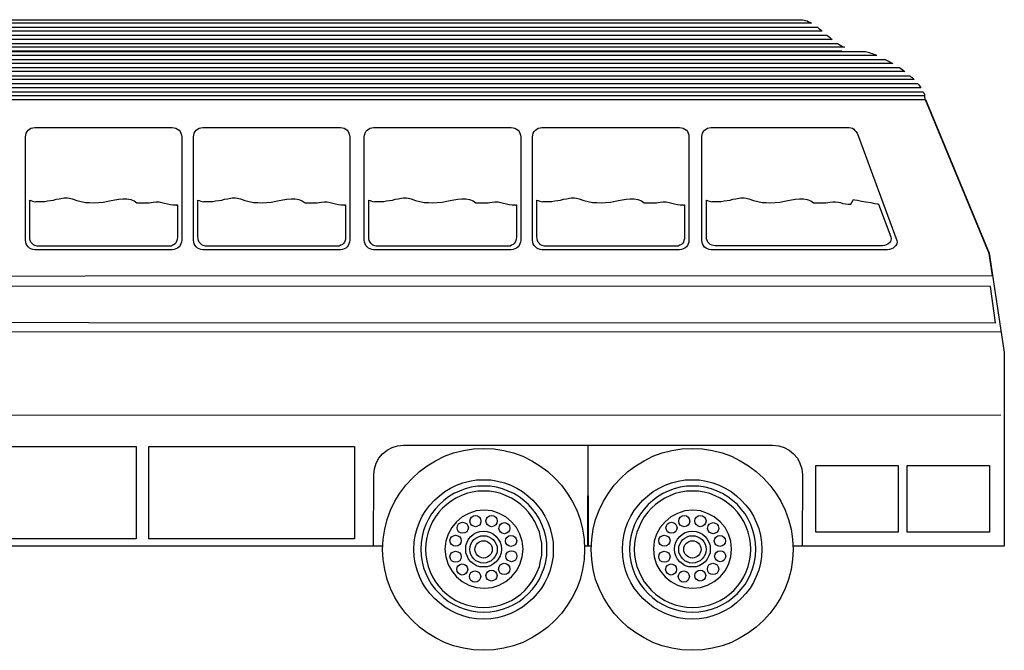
# Model space of a CAD drawing. Header units: millimetres. Extents: x 76.8 to 121.6, y 120.5 to 134.5.
# Tile 8 of 15: x 90 to 95.5, y 130.5 to 134.1. Entities that reach past the tile are written whole.
import ezdxf

# ---------------------------------------------------------------- set-up
doc = ezdxf.new("R2010")
doc.units = ezdxf.units.MM
doc.layers.add('5', color=7, linetype='Continuous')
doc.layers.add('7', color=7, linetype='Continuous')

msp = doc.modelspace()

# ---------------------------------------------------------------- linework, layer by layer
at = {"layer": '5', "linetype": 'Continuous'}
msp.add_lwpolyline([(95.3841, 132.5751), (85.2551, 132.5766), (85.2551, 132.3749), (95.412, 132.3719), (95.3841, 132.5751)], dxfattribs=at)
at = {"layer": '7', "linetype": 'Continuous'}
for points in [[(85.9015, 134.0503), (85.9103, 134.0547), (85.9176, 134.0577), (85.925, 134.0621), (85.9324, 134.065), (85.9382, 134.0665), (85.9442, 134.068), (85.9486, 134.0694), (85.953, 134.0694), (94.3152, 134.0694), (94.3241, 134.0694), (94.3329, 134.068), (94.3417, 134.0665), (94.3491, 134.065), (94.3579, 134.0621), (94.3667, 134.0577), (94.3741, 134.0547), (94.3829, 134.0503), (85.9015, 134.0503)], [(85.8234, 134.0047), (85.8337, 134.0106), (85.8426, 134.0164), (85.8514, 134.0208), (85.8602, 134.0267), (94.4168, 134.0267), (94.4241, 134.0208), (94.43, 134.0164), (94.4374, 134.0106), (94.4433, 134.0047), (85.8234, 134.0047)], [(85.7528, 133.959), (85.7616, 133.9649), (85.7719, 133.9708), (85.7807, 133.9767), (85.7896, 133.9826), (94.4683, 133.9826), (94.4757, 133.9767), (94.483, 133.9708), (94.4904, 133.9649), (94.4978, 133.959), (85.7528, 133.959)], [(85.6144, 133.8692), (85.6217, 133.8736), (85.6305, 133.8795), (85.6394, 133.8854), (85.6497, 133.8913), (94.6847, 133.8913), (94.6921, 133.8898), (94.6995, 133.8869), (94.7068, 133.8854), (94.7157, 133.8825), (94.723, 133.8795), (94.7318, 133.8766), (94.7392, 133.8736), (94.7481, 133.8692), (85.6144, 133.8692)], [(85.6865, 133.9149), (85.6939, 133.9208), (85.7027, 133.9266), (85.7115, 133.931), (85.7203, 133.9369), (94.5287, 133.9355), (94.5375, 133.9296), (94.5478, 133.9252), (94.5566, 133.9193), (94.5669, 133.9149), (85.6865, 133.9149)], [(86.1885, 133.8972), (94.5522, 133.8957)], [(85.2551, 133.8235), (85.5039, 133.8471), (94.7952, 133.8471), (94.8055, 133.8412), (94.8172, 133.8354), (94.8276, 133.8295), (94.8379, 133.8235), (85.2551, 133.8235)], [(84.787, 133.7794), (85.0211, 133.8015), (94.8732, 133.8015), (94.882, 133.7956), (94.8894, 133.7912), (94.8982, 133.7853), (94.9055, 133.7794), (84.787, 133.7794)], [(84.3144, 133.7337), (84.3188, 133.7353), (84.3247, 133.7353), (84.3291, 133.7353), (84.335, 133.7367), (84.5381, 133.7559), (94.9335, 133.7559), (94.9394, 133.75), (94.9453, 133.7456), (94.9512, 133.7397), (94.9571, 133.7337), (84.3144, 133.7337)], [(84.1465, 133.6881), (84.1524, 133.6911), (84.1583, 133.694), (84.1642, 133.6985), (84.1716, 133.7014), (84.1789, 133.7043), (84.1863, 133.7073), (84.1936, 133.7087), (84.2025, 133.7117), (94.9762, 133.7117), (94.9821, 133.7058), (94.9865, 133.6999), (94.9909, 133.694), (94.9953, 133.6881), (84.1465, 133.6881)], [(83.6195, 132.422), (85.2375, 132.422), (85.2375, 132.6326), (95.3958, 132.637), (95.3767, 132.7606), (95.0204, 133.6204), (84.123, 133.6219), (83.6195, 132.422)], [(84.1157, 133.6439), (84.1157, 133.6498), (84.1171, 133.6558), (84.1185, 133.6602), (84.1215, 133.6661), (95.0086, 133.6661), (95.0101, 133.6602), (95.013, 133.6558), (95.0145, 133.6498), (95.016, 133.6439), (84.1157, 133.6439)], [(84.1157, 133.6439), (84.1157, 133.6381), (84.1171, 133.6337), (84.1201, 133.6278), (84.123, 133.6219), (95.0189, 133.6219), (95.0189, 133.6278), (95.0175, 133.6337), (95.0175, 133.6381), (95.016, 133.6439), (84.1157, 133.6439)], [(84.123, 133.6204), (95.0189, 133.6219)], [(84.123, 133.6204), (95.0189, 133.6219)], [(84.123, 133.6204), (95.0189, 133.6219)], [(84.1245, 133.6219), (84.1245, 133.6219), (95.0204, 133.6219), (95.3782, 132.7621), (95.462, 132.2056), (95.462, 131.1206), (94.2789, 131.1206)], [(90.034, 133.4658), (90.8039, 133.4658), (90.8142, 133.4643), (90.8245, 133.4614), (90.8333, 133.457), (90.8422, 133.4511), (90.8481, 133.4423), (90.8525, 133.4334), (90.8555, 133.4231), (90.8569, 133.4128), (90.8569, 132.8342), (90.8555, 132.8239), (90.8525, 132.8136), (90.8481, 132.8048), (90.8422, 132.7974), (90.8333, 132.7901), (90.8245, 132.7856), (90.8142, 132.7827), (90.8039, 132.7812), (90.034, 132.7812), (90.0236, 132.7827), (90.0133, 132.7856), (90.0045, 132.7901), (89.9972, 132.7974), (89.9913, 132.8048), (89.9869, 132.8136), (89.9839, 132.8239), (89.9824, 132.8342), (89.9824, 133.4128), (89.9839, 133.4231), (89.9869, 133.4334), (89.9913, 133.4423), (89.9972, 133.4511), (90.0045, 133.457), (90.0133, 133.4614), (90.0236, 133.4643), (90.034, 133.4658)], [(90.9747, 133.4658), (91.7462, 133.4658), (91.7564, 133.4643), (91.7667, 133.4614), (91.7756, 133.457), (91.783, 133.4511), (91.7889, 133.4423), (91.7933, 133.4334), (91.7962, 133.4231), (91.7977, 133.4128), (91.7977, 132.8342), (91.7962, 132.8239), (91.7933, 132.8136), (91.7889, 132.8048), (91.783, 132.7974), (91.7756, 132.7901), (91.7667, 132.7856), (91.7564, 132.7827), (91.7462, 132.7812), (90.9747, 132.7812), (90.9644, 132.7827), (90.9541, 132.7856), (90.9453, 132.7901), (90.9379, 132.7974), (90.932, 132.8048), (90.9276, 132.8136), (90.9247, 132.8239), (90.9232, 132.8342), (90.9232, 133.4128), (90.9247, 133.4231), (90.9276, 133.4334), (90.932, 133.4423), (90.9379, 133.4511), (90.9453, 133.457), (90.9541, 133.4614), (90.9644, 133.4643), (90.9747, 133.4658)], [(91.9316, 133.4658), (92.7017, 133.4658), (92.712, 133.4643), (92.7222, 133.4614), (92.7311, 133.457), (92.7399, 133.4511), (92.7458, 133.4423), (92.7502, 133.4334), (92.7532, 133.4231), (92.7546, 133.4128), (92.7546, 132.8342), (92.7532, 132.8239), (92.7502, 132.8136), (92.7458, 132.8048), (92.7399, 132.7974), (92.7311, 132.7901), (92.7222, 132.7856), (92.712, 132.7827), (92.7017, 132.7812), (91.9316, 132.7812), (91.9213, 132.7827), (91.9111, 132.7856), (91.9022, 132.7901), (91.8948, 132.7974), (91.8875, 132.8048), (91.8831, 132.8136), (91.8801, 132.8239), (91.8787, 132.8342), (91.8787, 133.4128), (91.8801, 133.4231), (91.8831, 133.4334), (91.8875, 133.4423), (91.8948, 133.4511), (91.9022, 133.457), (91.9111, 133.4614), (91.9213, 133.4643), (91.9316, 133.4658)], [(92.8739, 133.4658), (93.6439, 133.4658), (93.6542, 133.4643), (93.6645, 133.4614), (93.6733, 133.457), (93.6822, 133.4511), (93.688, 133.4423), (93.6925, 133.4334), (93.6954, 133.4231), (93.6969, 133.4128), (93.6969, 132.8342), (93.6954, 132.8239), (93.6925, 132.8136), (93.688, 132.8048), (93.6822, 132.7974), (93.6733, 132.7901), (93.6645, 132.7856), (93.6542, 132.7827), (93.6439, 132.7812), (92.8739, 132.7812), (92.8636, 132.7827), (92.8533, 132.7856), (92.8444, 132.7901), (92.8371, 132.7974), (92.8297, 132.8048), (92.8253, 132.8136), (92.8223, 132.8239), (92.8209, 132.8342), (92.8209, 133.4128), (92.8223, 133.4231), (92.8253, 133.4334), (92.8297, 133.4423), (92.8371, 133.4511), (92.8444, 133.457), (92.8533, 133.4614), (92.8636, 133.4643), (92.8739, 133.4658)], [(93.8205, 133.4658), (94.5935, 133.4658), (94.6037, 133.4643), (94.6126, 133.4614), (94.62, 133.457), (94.6259, 133.4496), (94.6317, 133.4423), (94.6376, 133.4334), (94.642, 133.4246), (94.645, 133.4143), (94.8599, 132.8328), (94.8614, 132.8225), (94.8599, 132.8136), (94.8555, 132.8048), (94.8481, 132.7974), (94.8393, 132.7901), (94.8305, 132.7856), (94.8187, 132.7827), (94.8084, 132.7812), (93.8205, 132.7812), (93.8102, 132.7827), (93.8014, 132.7856), (93.7926, 132.7901), (93.7837, 132.7959), (93.7778, 132.8048), (93.7734, 132.8136), (93.7705, 132.8225), (93.769, 132.8328), (93.769, 133.4143), (93.7705, 133.4246), (93.7734, 133.4334), (93.7778, 133.4423), (93.7837, 133.4511), (93.7926, 133.457), (93.8014, 133.4614), (93.8102, 133.4643), (93.8205, 133.4658)], [(90.006, 133.058), (90.0133, 133.0566), (90.0222, 133.0536), (90.0296, 133.0506), (90.0369, 133.0492), (90.0398, 133.0521), (90.0575, 133.0506), (90.0737, 133.0506), (90.0899, 133.0521), (90.1061, 133.055), (90.1223, 133.0566), (90.1385, 133.0595), (90.1546, 133.0639), (90.1709, 133.0669), (90.1797, 133.0683), (90.19, 133.0698), (90.1989, 133.0713), (90.2092, 133.0713), (90.218, 133.0713), (90.2283, 133.0698), (90.2356, 133.0683), (90.2445, 133.0654), (90.2695, 133.0566), (90.2945, 133.0506), (90.3181, 133.0462), (90.3416, 133.0448), (90.3666, 133.0433), (90.3917, 133.0448), (90.4167, 133.0477), (90.4432, 133.0536), (90.4624, 133.0566), (90.483, 133.061), (90.5051, 133.0639), (90.5271, 133.0669), (90.5507, 133.0654), (90.5713, 133.0624), (90.5905, 133.055), (90.6066, 133.0433), (90.6184, 133.0433), (90.6302, 133.0433), (90.6405, 133.0433), (90.6523, 133.0433), (90.664, 133.0433), (90.6744, 133.0433), (90.6861, 133.0448), (90.6979, 133.0477), (90.7141, 133.0492), (90.7303, 133.0492), (90.7465, 133.0462), (90.7612, 133.0418), (90.7774, 133.0374), (90.7936, 133.0345), (90.8083, 133.033), (90.8245, 133.033), (90.826, 133.0315), (90.8275, 133.0315), (90.8304, 133.033), (90.8319, 133.033), (90.8333, 133.033), (90.8333, 132.8504), (90.8319, 132.8416), (90.8304, 132.8328), (90.826, 132.8239), (90.8216, 132.8166), (90.8142, 132.8107), (90.8069, 132.8063), (90.7981, 132.8019), (90.7877, 132.8004), (90.0619, 132.8004), (90.0472, 132.8019), (90.0354, 132.8048), (90.0266, 132.8092), (90.0192, 132.8151), (90.0133, 132.8239), (90.0089, 132.8328), (90.0074, 132.843), (90.006, 132.8563), (90.006, 133.058)], [(90.9482, 133.058), (90.9555, 133.0566), (90.9644, 133.0536), (90.9718, 133.0506), (90.9791, 133.0492), (90.9806, 133.0521), (90.9982, 133.0506), (91.0145, 133.0506), (91.0306, 133.0521), (91.0469, 133.055), (91.0645, 133.0566), (91.0807, 133.0595), (91.0969, 133.0639), (91.1131, 133.0669), (91.1219, 133.0683), (91.1307, 133.0698), (91.1396, 133.0713), (91.1499, 133.0713), (91.1587, 133.0713), (91.169, 133.0698), (91.1764, 133.0683), (91.1852, 133.0654), (91.2102, 133.0566), (91.2353, 133.0506), (91.2589, 133.0462), (91.2824, 133.0448), (91.3074, 133.0433), (91.3324, 133.0448), (91.3575, 133.0477), (91.384, 133.0536), (91.4031, 133.0566), (91.4237, 133.061), (91.4458, 133.0639), (91.4694, 133.0669), (91.4915, 133.0654), (91.512, 133.0624), (91.5312, 133.055), (91.5474, 133.0433), (91.5592, 133.0433), (91.571, 133.0433), (91.5813, 133.0433), (91.593, 133.0433), (91.6048, 133.0433), (91.6151, 133.0433), (91.6269, 133.0448), (91.6387, 133.0477), (91.6549, 133.0492), (91.6711, 133.0492), (91.6873, 133.0462), (91.7035, 133.0418), (91.7182, 133.0374), (91.7344, 133.0345), (91.7491, 133.033), (91.7653, 133.033), (91.7683, 133.0315), (91.7697, 133.0315), (91.7712, 133.033), (91.7727, 133.033), (91.7741, 133.033), (91.7741, 132.8504), (91.7741, 132.8416), (91.7712, 132.8328), (91.7683, 132.8239), (91.7623, 132.8166), (91.7564, 132.8107), (91.7476, 132.8063), (91.7388, 132.8019), (91.73, 132.8004), (91.0042, 132.8004), (90.9894, 132.8019), (90.9777, 132.8048), (90.9688, 132.8092), (90.9614, 132.8151), (90.9555, 132.8239), (90.9511, 132.8328), (90.9497, 132.843), (90.9482, 132.8563), (90.9482, 133.058)], [(91.9037, 133.058), (91.9111, 133.0566), (91.9199, 133.0536), (91.9272, 133.0506), (91.9346, 133.0492), (91.9376, 133.0521), (91.9552, 133.0506), (91.9714, 133.0506), (91.9876, 133.0521), (92.0038, 133.055), (92.02, 133.0566), (92.0362, 133.0595), (92.0524, 133.0639), (92.0686, 133.0669), (92.0774, 133.0683), (92.0877, 133.0698), (92.0965, 133.0713), (92.1068, 133.0713), (92.1157, 133.0713), (92.1245, 133.0698), (92.1333, 133.0683), (92.1407, 133.0654), (92.1657, 133.0566), (92.1907, 133.0506), (92.2143, 133.0462), (92.2394, 133.0448), (92.2629, 133.0433), (92.288, 133.0448), (92.3144, 133.0477), (92.3409, 133.0536), (92.3601, 133.0566), (92.3807, 133.061), (92.4027, 133.0639), (92.4249, 133.0669), (92.4484, 133.0654), (92.469, 133.0624), (92.4881, 133.055), (92.5044, 133.0433), (92.5161, 133.0433), (92.5264, 133.0433), (92.5382, 133.0433), (92.55, 133.0433), (92.5603, 133.0433), (92.5721, 133.0433), (92.5824, 133.0448), (92.5942, 133.0477), (92.6103, 133.0492), (92.628, 133.0492), (92.6427, 133.0462), (92.659, 133.0418), (92.6751, 133.0374), (92.6898, 133.0345), (92.7061, 133.033), (92.7208, 133.033), (92.7237, 133.0315), (92.7252, 133.0315), (92.7281, 133.033), (92.7296, 133.033), (92.7311, 133.033), (92.7311, 132.8504), (92.7296, 132.8416), (92.7281, 132.8328), (92.7237, 132.8239), (92.7178, 132.8166), (92.712, 132.8107), (92.7031, 132.8063), (92.6957, 132.8019), (92.6854, 132.8004), (91.9596, 132.8004), (91.9449, 132.8019), (91.9331, 132.8048), (91.9243, 132.8092), (91.9169, 132.8151), (91.9111, 132.8239), (91.9066, 132.8328), (91.9052, 132.843), (91.9037, 132.8563), (91.9037, 133.058)], [(92.8459, 133.058), (92.8533, 133.0566), (92.8621, 133.0536), (92.8694, 133.0506), (92.8769, 133.0492), (92.8798, 133.0521), (92.896, 133.0506), (92.9137, 133.0506), (92.9298, 133.0521), (92.946, 133.055), (92.9622, 133.0566), (92.9784, 133.0595), (92.9946, 133.0639), (93.0108, 133.0669), (93.0196, 133.0683), (93.0285, 133.0698), (93.0373, 133.0713), (93.0476, 133.0713), (93.0565, 133.0713), (93.0667, 133.0698), (93.0741, 133.0683), (93.0829, 133.0654), (93.108, 133.0566), (93.133, 133.0506), (93.1565, 133.0462), (93.1816, 133.0448), (93.2051, 133.0433), (93.2302, 133.0448), (93.2567, 133.0477), (93.2832, 133.0536), (93.3023, 133.0566), (93.3229, 133.061), (93.345, 133.0639), (93.3671, 133.0669), (93.3907, 133.0654), (93.4112, 133.0624), (93.4304, 133.055), (93.4466, 133.0433), (93.4583, 133.0433), (93.4686, 133.0433), (93.4805, 133.0433), (93.4922, 133.0433), (93.5025, 133.0433), (93.5143, 133.0433), (93.5246, 133.0448), (93.5364, 133.0477), (93.5526, 133.0492), (93.5688, 133.0492), (93.585, 133.0462), (93.6012, 133.0418), (93.6159, 133.0374), (93.6321, 133.0345), (93.6468, 133.033), (93.663, 133.033), (93.6659, 133.0315), (93.6674, 133.0315), (93.6689, 133.033), (93.6703, 133.033), (93.6718, 133.033), (93.6718, 132.8504), (93.6718, 132.8416), (93.6689, 132.8328), (93.6659, 132.8239), (93.6601, 132.8166), (93.6542, 132.8107), (93.6454, 132.8063), (93.6365, 132.8019), (93.6277, 132.8004), (92.9018, 132.8004), (92.8871, 132.8019), (92.8754, 132.8048), (92.8665, 132.8092), (92.8592, 132.8151), (92.8533, 132.8239), (92.8489, 132.8328), (92.8474, 132.843), (92.8459, 132.8563), (92.8459, 133.058)], [(93.794, 133.058), (93.8014, 133.0566), (93.8102, 133.0536), (93.8176, 133.0506), (93.825, 133.0492), (93.8279, 133.0521), (93.8455, 133.0506), (93.8618, 133.0506), (93.8779, 133.0521), (93.8942, 133.055), (93.9103, 133.0566), (93.9265, 133.0595), (93.9427, 133.0639), (93.9589, 133.0669), (93.9677, 133.0683), (93.9781, 133.0698), (93.9869, 133.0713), (93.9972, 133.0713), (94.006, 133.0713), (94.0163, 133.0698), (94.0237, 133.0683), (94.0325, 133.0654), (94.0575, 133.0566), (94.0826, 133.0506), (94.1062, 133.0462), (94.1297, 133.0448), (94.1547, 133.0433), (94.1797, 133.0448), (94.2048, 133.0477), (94.2313, 133.0536), (94.2504, 133.0566), (94.271, 133.061), (94.2931, 133.0639), (94.3152, 133.0669), (94.3388, 133.0654), (94.3593, 133.0624), (94.3785, 133.055), (94.3947, 133.0433), (94.4065, 133.0433), (94.4183, 133.0433), (94.4286, 133.0433), (94.4403, 133.0433), (94.4521, 133.0433), (94.4624, 133.0433), (94.4742, 133.0448), (94.486, 133.0477), (94.5022, 133.0492), (94.5169, 133.0492), (94.5316, 133.0477), (94.5449, 133.0448), (94.5581, 133.0403), (94.5729, 133.0374), (94.5876, 133.0359), (94.6023, 133.0359), (94.617, 133.0624), (94.6244, 133.061), (94.6406, 133.058), (94.6627, 133.0536), (94.6877, 133.0492), (94.7142, 133.0448), (94.7362, 133.0403), (94.7525, 133.0374), (94.7583, 133.0359), (94.826, 132.8534), (94.829, 132.843), (94.8276, 132.8342), (94.8246, 132.8269), (94.8187, 132.8195), (94.8099, 132.8122), (94.801, 132.8078), (94.7908, 132.8048), (94.7805, 132.8033), (93.8426, 132.8033), (93.8338, 132.8048), (93.825, 132.8063), (93.8161, 132.8107), (93.8102, 132.8166), (93.8028, 132.8239), (93.7984, 132.8328), (93.7955, 132.843), (93.794, 132.8563), (93.794, 133.058)], [(83.6107, 132.3219), (95.4429, 132.3234)], [(83.6107, 132.3219), (95.4429, 132.3234)], [(83.6107, 132.3219), (95.4429, 132.3234)], [(83.6107, 131.8552), (95.4429, 131.8567)], [(83.6107, 131.8552), (95.4429, 131.8567)], [(83.6107, 131.8552), (95.4429, 131.8567)], [(91.9826, 131.1206), (91.9316, 131.1206), (91.9331, 131.521), (91.9361, 131.5549), (91.9464, 131.5858), (91.9611, 131.6138), (91.9817, 131.6373), (92.0067, 131.6579), (92.0347, 131.6726), (92.0657, 131.6829), (92.0995, 131.6859)], [(92.0995, 131.6859), (93.1301, 131.6859), (93.1315, 131.1206), (93.1115, 131.1206)], [(93.1501, 131.1206), (93.1301, 131.1206), (93.1315, 131.6859), (94.165, 131.6859)], [(94.165, 131.6859), (94.1989, 131.6829), (94.2298, 131.6726), (94.2578, 131.6579), (94.2828, 131.6373), (94.3034, 131.6138), (94.3182, 131.5858), (94.3285, 131.5549), (94.3314, 131.521), (94.3299, 131.1206), (94.2789, 131.1206)], [(89.3361, 131.6785), (90.6022, 131.6785), (90.6022, 131.1618), (89.3361, 131.1618), (89.3361, 131.6785)], [(90.6729, 131.6785), (91.8242, 131.6785), (91.8242, 131.1618), (90.6729, 131.1618), (90.6729, 131.6785)], [(92.5471, 131.6682), (92.6045, 131.6653), (92.6604, 131.6565), (92.7149, 131.6432), (92.7664, 131.6241), (92.8165, 131.599), (92.8621, 131.571), (92.9063, 131.5387), (92.946, 131.5019), (92.9828, 131.4622), (93.0152, 131.418), (93.0432, 131.3724), (93.0682, 131.3223), (93.0874, 131.2708), (93.1006, 131.2163), (93.1094, 131.1604), (93.1124, 131.103), (93.1094, 131.0455), (93.1006, 130.9896), (93.0874, 130.9351), (93.0682, 130.8836), (93.0432, 130.8335), (93.0152, 130.7879), (92.9828, 130.7437), (92.946, 130.704), (92.9063, 130.6671), (92.8621, 130.6348), (92.8165, 130.6068), (92.7664, 130.5818), (92.7149, 130.5626), (92.6604, 130.5494), (92.6045, 130.5405), (92.5471, 130.5376), (92.4897, 130.5405), (92.4337, 130.5494), (92.3792, 130.5626), (92.3277, 130.5818), (92.2777, 130.6068), (92.232, 130.6348), (92.1878, 130.6671), (92.1481, 130.704), (92.1113, 130.7437), (92.0789, 130.7879), (92.0509, 130.8335), (92.0259, 130.8836), (92.0067, 130.9351), (91.9935, 130.9896), (91.9847, 131.0455), (91.9817, 131.103), (91.9847, 131.1604), (91.9935, 131.2163), (92.0067, 131.2708), (92.0259, 131.3223), (92.0509, 131.3724), (92.0789, 131.418), (92.1113, 131.4622), (92.1481, 131.5019), (92.1878, 131.5387), (92.232, 131.571), (92.2777, 131.599), (92.3277, 131.6241), (92.3792, 131.6432), (92.4337, 131.6565), (92.4897, 131.6653), (92.5471, 131.6682)], [(93.7145, 131.6682), (93.772, 131.6653), (93.8279, 131.6565), (93.8824, 131.6432), (93.9339, 131.6241), (93.984, 131.599), (94.0296, 131.571), (94.0738, 131.5387), (94.1135, 131.5019), (94.1503, 131.4622), (94.1827, 131.418), (94.2107, 131.3724), (94.2357, 131.3223), (94.2548, 131.2708), (94.2681, 131.2163), (94.2769, 131.1604), (94.2799, 131.103), (94.2769, 131.0455), (94.2681, 130.9896), (94.2548, 130.9351), (94.2357, 130.8836), (94.2107, 130.8335), (94.1827, 130.7879), (94.1503, 130.7437), (94.1135, 130.704), (94.0738, 130.6671), (94.0296, 130.6348), (93.984, 130.6068), (93.9339, 130.5818), (93.8824, 130.5626), (93.8279, 130.5494), (93.772, 130.5405), (93.7145, 130.5376), (93.6571, 130.5405), (93.6012, 130.5494), (93.5467, 130.5626), (93.4952, 130.5818), (93.4451, 130.6068), (93.3995, 130.6348), (93.3553, 130.6671), (93.3156, 130.704), (93.2787, 130.7437), (93.2463, 130.7879), (93.2184, 130.8335), (93.1934, 130.8836), (93.1742, 130.9351), (93.161, 130.9896), (93.1521, 131.0455), (93.1492, 131.103), (93.1521, 131.1604), (93.161, 131.2163), (93.1742, 131.2708), (93.1934, 131.3223), (93.2184, 131.3724), (93.2463, 131.418), (93.2787, 131.4622), (93.3156, 131.5019), (93.3553, 131.5387), (93.3995, 131.571), (93.4451, 131.599), (93.4952, 131.6241), (93.5467, 131.6432), (93.6012, 131.6565), (93.6571, 131.6653), (93.7145, 131.6682)], [(94.4065, 131.5726), (94.8673, 131.5726), (94.8673, 131.2001), (94.4065, 131.2001), (94.4065, 131.5726)], [(94.9188, 131.5726), (95.3797, 131.5726), (95.3797, 131.2001), (94.9188, 131.2001), (94.9188, 131.5726)], [(92.5471, 131.493), (92.5868, 131.4916), (92.6251, 131.4856), (92.6634, 131.4754), (92.6987, 131.4622), (92.7325, 131.446), (92.7649, 131.4268), (92.7944, 131.4033), (92.8223, 131.3782), (92.8474, 131.3503), (92.8709, 131.3208), (92.8901, 131.2884), (92.9063, 131.2546), (92.9195, 131.2192), (92.9298, 131.181), (92.9357, 131.1427), (92.9372, 131.103), (92.9357, 131.0632), (92.9298, 131.0249), (92.9195, 130.9866), (92.9063, 130.9513), (92.8901, 130.9174), (92.8709, 130.885), (92.8474, 130.8556), (92.8223, 130.8276), (92.7944, 130.8026), (92.7649, 130.7791), (92.7325, 130.7599), (92.6987, 130.7437), (92.6634, 130.7305), (92.6251, 130.7202), (92.5868, 130.7143), (92.5471, 130.7128), (92.5073, 130.7143), (92.469, 130.7202), (92.4307, 130.7305), (92.3954, 130.7437), (92.3615, 130.7599), (92.3292, 130.7791), (92.2997, 130.8026), (92.2717, 130.8276), (92.2467, 130.8556), (92.2231, 130.885), (92.204, 130.9174), (92.1878, 130.9513), (92.1746, 130.9866), (92.1643, 131.0249), (92.1584, 131.0632), (92.1569, 131.103), (92.1584, 131.1427), (92.1643, 131.181), (92.1746, 131.2192), (92.1878, 131.2546), (92.204, 131.2884), (92.2231, 131.3208), (92.2467, 131.3503), (92.2717, 131.3782), (92.2997, 131.4033), (92.3292, 131.4268), (92.3615, 131.446), (92.3954, 131.4622), (92.4307, 131.4754), (92.469, 131.4856), (92.5073, 131.4916), (92.5471, 131.493)], [(93.7145, 131.493), (93.7543, 131.4916), (93.7926, 131.4856), (93.8308, 131.4754), (93.8662, 131.4622), (93.9, 131.446), (93.9324, 131.4268), (93.9619, 131.4033), (93.9898, 131.3782), (94.0148, 131.3503), (94.0384, 131.3208), (94.0575, 131.2884), (94.0738, 131.2546), (94.087, 131.2192), (94.0973, 131.181), (94.1032, 131.1427), (94.1046, 131.103), (94.1032, 131.0632), (94.0973, 131.0249), (94.087, 130.9866), (94.0738, 130.9513), (94.0575, 130.9174), (94.0384, 130.885), (94.0148, 130.8556), (93.9898, 130.8276), (93.9619, 130.8026), (93.9324, 130.7791), (93.9, 130.7599), (93.8662, 130.7437), (93.8308, 130.7305), (93.7926, 130.7202), (93.7543, 130.7143), (93.7145, 130.7128), (93.6748, 130.7143), (93.6365, 130.7202), (93.5982, 130.7305), (93.5629, 130.7437), (93.529, 130.7599), (93.4966, 130.7791), (93.4672, 130.8026), (93.4392, 130.8276), (93.4142, 130.8556), (93.3907, 130.885), (93.3715, 130.9174), (93.3553, 130.9513), (93.3421, 130.9866), (93.3317, 131.0249), (93.3259, 131.0632), (93.3244, 131.103), (93.3259, 131.1427), (93.3317, 131.181), (93.3421, 131.2192), (93.3553, 131.2546), (93.3715, 131.2884), (93.3907, 131.3208), (93.4142, 131.3503), (93.4392, 131.3782), (93.4672, 131.4033), (93.4966, 131.4268), (93.529, 131.446), (93.5629, 131.4622), (93.5982, 131.4754), (93.6365, 131.4856), (93.6748, 131.4916), (93.7145, 131.493)], [(92.5485, 131.4578), (92.5132, 131.4563), (92.4778, 131.4504), (92.444, 131.4416), (92.4116, 131.4298), (92.3807, 131.4151), (92.3512, 131.3974), (92.3248, 131.3768), (92.2997, 131.3547), (92.2761, 131.3282), (92.2555, 131.3017), (92.2379, 131.2723), (92.2231, 131.2413), (92.2114, 131.2089), (92.2026, 131.1751), (92.1967, 131.1398), (92.1952, 131.1044), (92.1967, 131.0691), (92.2026, 131.0338), (92.2114, 130.9999), (92.2231, 130.9675), (92.2379, 130.9366), (92.2555, 130.9071), (92.2761, 130.8806), (92.2997, 130.8556), (92.3248, 130.832), (92.3512, 130.8115), (92.3807, 130.7938), (92.4116, 130.7791), (92.444, 130.7673), (92.4778, 130.7585), (92.5132, 130.7525), (92.5485, 130.7511), (92.5839, 130.7525), (92.6192, 130.7585), (92.653, 130.7673), (92.6854, 130.7791), (92.7164, 130.7938), (92.7458, 130.8115), (92.7723, 130.832), (92.7988, 130.8556), (92.8209, 130.8806), (92.8415, 130.9071), (92.8592, 130.9366), (92.8739, 130.9675), (92.8857, 130.9999), (92.8945, 131.0338), (92.9004, 131.0691), (92.9018, 131.1044), (92.9004, 131.1398), (92.8945, 131.1751), (92.8857, 131.2089), (92.8739, 131.2413), (92.8592, 131.2723), (92.8415, 131.3017), (92.8209, 131.3282), (92.7988, 131.3547), (92.7723, 131.3768), (92.7458, 131.3974), (92.7164, 131.4151), (92.6854, 131.4298), (92.653, 131.4416), (92.6192, 131.4504), (92.5839, 131.4563), (92.5485, 131.4578)], [(92.5471, 131.4298), (92.5147, 131.4283), (92.4823, 131.4224), (92.4514, 131.4151), (92.4204, 131.4033), (92.3925, 131.39), (92.366, 131.3738), (92.3409, 131.3547), (92.3174, 131.3341), (92.2968, 131.3106), (92.2777, 131.2855), (92.2614, 131.259), (92.2482, 131.2296), (92.2364, 131.2001), (92.229, 131.1692), (92.2231, 131.1368), (92.2217, 131.103), (92.2231, 131.0706), (92.229, 131.0382), (92.2364, 131.0072), (92.2482, 130.9764), (92.2614, 130.9484), (92.2777, 130.9218), (92.2968, 130.8968), (92.3174, 130.8733), (92.3409, 130.8527), (92.366, 130.8335), (92.3925, 130.8173), (92.4204, 130.8041), (92.4514, 130.7923), (92.4823, 130.7849), (92.5147, 130.7791), (92.5471, 130.7776), (92.5809, 130.7791), (92.6133, 130.7849), (92.6442, 130.7923), (92.6737, 130.8041), (92.7031, 130.8173), (92.7296, 130.8335), (92.7546, 130.8527), (92.7782, 130.8733), (92.7988, 130.8968), (92.8179, 130.9218), (92.8342, 130.9484), (92.8474, 130.9764), (92.8592, 131.0072), (92.8665, 131.0382), (92.8724, 131.0706), (92.8739, 131.103), (92.8724, 131.1368), (92.8665, 131.1692), (92.8592, 131.2001), (92.8474, 131.2296), (92.8342, 131.259), (92.8179, 131.2855), (92.7988, 131.3106), (92.7782, 131.3341), (92.7546, 131.3547), (92.7296, 131.3738), (92.7031, 131.39), (92.6737, 131.4033), (92.6442, 131.4151), (92.6133, 131.4224), (92.5809, 131.4283), (92.5471, 131.4298)], [(93.7175, 131.4578), (93.6822, 131.4563), (93.6468, 131.4504), (93.613, 131.4416), (93.5805, 131.4298), (93.5496, 131.4151), (93.5202, 131.3974), (93.4937, 131.3768), (93.4686, 131.3547), (93.4451, 131.3282), (93.4245, 131.3017), (93.4068, 131.2723), (93.3921, 131.2413), (93.3804, 131.2089), (93.3715, 131.1751), (93.3656, 131.1398), (93.3641, 131.1044), (93.3656, 131.0691), (93.3715, 131.0338), (93.3804, 130.9999), (93.3921, 130.9675), (93.4068, 130.9366), (93.4245, 130.9071), (93.4451, 130.8806), (93.4686, 130.8556), (93.4937, 130.832), (93.5202, 130.8115), (93.5496, 130.7938), (93.5805, 130.7791), (93.613, 130.7673), (93.6468, 130.7585), (93.6822, 130.7525), (93.7175, 130.7511), (93.7528, 130.7525), (93.7881, 130.7585), (93.822, 130.7673), (93.8544, 130.7791), (93.8853, 130.7938), (93.9148, 130.8115), (93.9413, 130.832), (93.9677, 130.8556), (93.9898, 130.8806), (94.0104, 130.9071), (94.0281, 130.9366), (94.0428, 130.9675), (94.0546, 130.9999), (94.0635, 131.0338), (94.0694, 131.0691), (94.0708, 131.1044), (94.0694, 131.1398), (94.0635, 131.1751), (94.0546, 131.2089), (94.0428, 131.2413), (94.0281, 131.2723), (94.0104, 131.3017), (93.9898, 131.3282), (93.9677, 131.3547), (93.9413, 131.3768), (93.9148, 131.3974), (93.8853, 131.4151), (93.8544, 131.4298), (93.822, 131.4416), (93.7881, 131.4504), (93.7528, 131.4563), (93.7175, 131.4578)], [(93.716, 131.4298), (93.6836, 131.4283), (93.6512, 131.4224), (93.6203, 131.4151), (93.5894, 131.4033), (93.5614, 131.39), (93.5349, 131.3738), (93.5099, 131.3547), (93.4863, 131.3341), (93.4658, 131.3106), (93.4466, 131.2855), (93.4304, 131.259), (93.4171, 131.2296), (93.4054, 131.2001), (93.398, 131.1692), (93.3921, 131.1368), (93.3907, 131.103), (93.3921, 131.0706), (93.398, 131.0382), (93.4054, 131.0072), (93.4171, 130.9764), (93.4304, 130.9484), (93.4466, 130.9218), (93.4658, 130.8968), (93.4863, 130.8733), (93.5099, 130.8527), (93.5349, 130.8335), (93.5614, 130.8173), (93.5894, 130.8041), (93.6203, 130.7923), (93.6512, 130.7849), (93.6836, 130.7791), (93.716, 130.7776), (93.7499, 130.7791), (93.7823, 130.7849), (93.8132, 130.7923), (93.8426, 130.8041), (93.8721, 130.8173), (93.8986, 130.8335), (93.9236, 130.8527), (93.9472, 130.8733), (93.9677, 130.8968), (93.9869, 130.9218), (94.0031, 130.9484), (94.0163, 130.9764), (94.0281, 131.0072), (94.0355, 131.0382), (94.0414, 131.0706), (94.0428, 131.103), (94.0414, 131.1368), (94.0355, 131.1692), (94.0281, 131.2001), (94.0163, 131.2296), (94.0031, 131.259), (93.9869, 131.2855), (93.9677, 131.3106), (93.9472, 131.3341), (93.9236, 131.3547), (93.8986, 131.3738), (93.8721, 131.39), (93.8426, 131.4033), (93.8132, 131.4151), (93.7823, 131.4224), (93.7499, 131.4283), (93.716, 131.4298)], [(92.55, 131.3223), (92.5058, 131.3179), (92.4646, 131.3046), (92.4278, 131.2855), (92.3954, 131.2575), (92.3689, 131.2252), (92.3483, 131.1884), (92.3351, 131.1486), (92.3306, 131.1044), (92.3351, 131.0603), (92.3483, 131.019), (92.3689, 130.9822), (92.3954, 130.9498), (92.4278, 130.9233), (92.4646, 130.9027), (92.5058, 130.8895), (92.55, 130.885), (92.5942, 130.8895), (92.6339, 130.9027), (92.6707, 130.9233), (92.7031, 130.9498), (92.7311, 130.9822), (92.7502, 131.019), (92.7635, 131.0603), (92.7679, 131.1044), (92.7635, 131.1486), (92.7502, 131.1884), (92.7311, 131.2252), (92.7031, 131.2575), (92.6707, 131.2855), (92.6339, 131.3046), (92.5942, 131.3179), (92.55, 131.3223)], [(93.7175, 131.3223), (93.6733, 131.3179), (93.6321, 131.3046), (93.5953, 131.2855), (93.5629, 131.2575), (93.5364, 131.2252), (93.5158, 131.1884), (93.5025, 131.1486), (93.4981, 131.1044), (93.5025, 131.0603), (93.5158, 131.019), (93.5364, 130.9822), (93.5629, 130.9498), (93.5953, 130.9233), (93.6321, 130.9027), (93.6733, 130.8895), (93.7175, 130.885), (93.7616, 130.8895), (93.8014, 130.9027), (93.8382, 130.9233), (93.8706, 130.9498), (93.8986, 130.9822), (93.9177, 131.019), (93.9309, 131.0603), (93.9353, 131.1044), (93.9309, 131.1486), (93.9177, 131.1884), (93.8986, 131.2252), (93.8706, 131.2575), (93.8382, 131.2855), (93.8014, 131.3046), (93.7616, 131.3179), (93.7175, 131.3223)], [(92.4293, 131.2546), (92.4425, 131.2516), (92.4528, 131.2458), (92.4587, 131.2355), (92.4617, 131.2236), (92.4587, 131.2119), (92.4528, 131.2016), (92.4425, 131.1957), (92.4293, 131.1928), (92.4175, 131.1957), (92.4072, 131.2016), (92.4013, 131.2119), (92.3983, 131.2236), (92.4013, 131.2355), (92.4072, 131.2458), (92.4175, 131.2516), (92.4293, 131.2546)], [(92.5014, 131.2929), (92.5132, 131.2899), (92.5235, 131.284), (92.5294, 131.2737), (92.5324, 131.2605), (92.5294, 131.2487), (92.5235, 131.2384), (92.5132, 131.2325), (92.5014, 131.2296), (92.4897, 131.2325), (92.4793, 131.2384), (92.4734, 131.2487), (92.4705, 131.2605), (92.4734, 131.2737), (92.4793, 131.284), (92.4897, 131.2899), (92.5014, 131.2929)], [(92.6236, 131.2619), (92.6207, 131.2502), (92.6148, 131.2399), (92.6045, 131.2325), (92.5912, 131.2296), (92.5795, 131.2325), (92.5691, 131.2399), (92.5632, 131.2502), (92.5603, 131.2619), (92.5632, 131.2737), (92.5691, 131.284), (92.5795, 131.2899), (92.5912, 131.2929), (92.6045, 131.2899), (92.6148, 131.284), (92.6207, 131.2737), (92.6236, 131.2619)], [(92.6943, 131.2207), (92.6913, 131.2089), (92.6854, 131.1986), (92.6751, 131.1928), (92.6634, 131.1898), (92.6516, 131.1928), (92.6413, 131.1986), (92.6354, 131.2089), (92.6324, 131.2207), (92.6354, 131.234), (92.6413, 131.2443), (92.6516, 131.2502), (92.6634, 131.2531), (92.6751, 131.2502), (92.6854, 131.2443), (92.6913, 131.234), (92.6943, 131.2207)], [(93.5982, 131.2546), (93.6115, 131.2516), (93.6218, 131.2458), (93.6277, 131.2355), (93.6306, 131.2236), (93.6277, 131.2119), (93.6218, 131.2016), (93.6115, 131.1957), (93.5982, 131.1928), (93.5864, 131.1957), (93.5761, 131.2016), (93.5703, 131.2119), (93.5673, 131.2236), (93.5703, 131.2355), (93.5761, 131.2458), (93.5864, 131.2516), (93.5982, 131.2546)], [(93.6703, 131.2929), (93.6822, 131.2899), (93.6925, 131.284), (93.6983, 131.2737), (93.7013, 131.2605), (93.6983, 131.2487), (93.6925, 131.2384), (93.6822, 131.2325), (93.6703, 131.2296), (93.6586, 131.2325), (93.6483, 131.2384), (93.6424, 131.2487), (93.6395, 131.2605), (93.6424, 131.2737), (93.6483, 131.284), (93.6586, 131.2899), (93.6703, 131.2929)], [(93.7926, 131.2619), (93.7896, 131.2502), (93.7837, 131.2399), (93.7734, 131.2325), (93.7602, 131.2296), (93.7484, 131.2325), (93.7381, 131.2399), (93.7322, 131.2502), (93.7293, 131.2619), (93.7322, 131.2737), (93.7381, 131.284), (93.7484, 131.2899), (93.7602, 131.2929), (93.7734, 131.2899), (93.7837, 131.284), (93.7896, 131.2737), (93.7926, 131.2619)], [(93.8632, 131.2207), (93.8603, 131.2089), (93.8544, 131.1986), (93.8441, 131.1928), (93.8323, 131.1898), (93.8205, 131.1928), (93.8102, 131.1986), (93.8043, 131.2089), (93.8014, 131.2207), (93.8043, 131.234), (93.8102, 131.2443), (93.8205, 131.2502), (93.8323, 131.2531), (93.8441, 131.2502), (93.8544, 131.2443), (93.8603, 131.234), (93.8632, 131.2207)], [(92.5471, 131.2045), (92.5676, 131.2031), (92.5853, 131.1972), (92.603, 131.1884), (92.6177, 131.1751), (92.6295, 131.1604), (92.6398, 131.1442), (92.6457, 131.125), (92.6472, 131.1044), (92.6457, 131.0838), (92.6398, 131.0662), (92.6295, 131.0485), (92.6177, 131.0338), (92.603, 131.022), (92.5853, 131.0116), (92.5676, 131.0058), (92.5471, 131.0043), (92.5264, 131.0058), (92.5073, 131.0116), (92.4911, 131.022), (92.4764, 131.0338), (92.4631, 131.0485), (92.4543, 131.0662), (92.4484, 131.0838), (92.447, 131.1044), (92.4484, 131.125), (92.4543, 131.1442), (92.4631, 131.1604), (92.4764, 131.1751), (92.4911, 131.1884), (92.5073, 131.1972), (92.5264, 131.2031), (92.5471, 131.2045)], [(93.716, 131.2045), (93.7366, 131.2031), (93.7543, 131.1972), (93.772, 131.1884), (93.7867, 131.1751), (93.7984, 131.1604), (93.8088, 131.1442), (93.8147, 131.125), (93.8161, 131.1044), (93.8147, 131.0838), (93.8088, 131.0662), (93.7984, 131.0485), (93.7867, 131.0338), (93.772, 131.022), (93.7543, 131.0116), (93.7366, 131.0058), (93.716, 131.0043), (93.6954, 131.0058), (93.6762, 131.0116), (93.6601, 131.022), (93.6454, 131.0338), (93.6321, 131.0485), (93.6232, 131.0662), (93.6174, 131.0838), (93.6159, 131.1044), (93.6174, 131.125), (93.6232, 131.1442), (93.6321, 131.1604), (93.6454, 131.1751), (93.6601, 131.1884), (93.6762, 131.1972), (93.6954, 131.2031), (93.716, 131.2045)], [(92.3895, 131.1825), (92.4027, 131.1795), (92.4131, 131.1736), (92.419, 131.1633), (92.4219, 131.1515), (92.419, 131.1398), (92.4131, 131.1294), (92.4027, 131.1236), (92.3895, 131.1206), (92.3778, 131.1236), (92.3675, 131.1294), (92.3615, 131.1398), (92.3586, 131.1515), (92.3615, 131.1633), (92.3675, 131.1736), (92.3778, 131.1795), (92.3895, 131.1825)], [(92.5471, 131.1795), (92.5618, 131.178), (92.5765, 131.1736), (92.5898, 131.1662), (92.6015, 131.1574), (92.6103, 131.1457), (92.6177, 131.1324), (92.6222, 131.1191), (92.6236, 131.103), (92.6222, 131.0882), (92.6177, 131.0735), (92.6103, 131.0603), (92.6015, 131.0499), (92.5898, 131.0396), (92.5765, 131.0323), (92.5618, 131.0279), (92.5471, 131.0264), (92.5308, 131.0279), (92.5176, 131.0323), (92.5044, 131.0396), (92.4925, 131.0499), (92.4837, 131.0603), (92.4764, 131.0735), (92.472, 131.0882), (92.4705, 131.103), (92.472, 131.1191), (92.4764, 131.1324), (92.4837, 131.1457), (92.4925, 131.1574), (92.5044, 131.1662), (92.5176, 131.1736), (92.5308, 131.178), (92.5471, 131.1795)], [(92.5471, 131.1515), (92.5574, 131.1501), (92.5662, 131.1471), (92.5735, 131.1427), (92.5809, 131.1368), (92.5868, 131.1294), (92.5912, 131.1221), (92.5942, 131.1133), (92.5956, 131.103), (92.5942, 131.0926), (92.5912, 131.0838), (92.5868, 131.0764), (92.5809, 131.0691), (92.5735, 131.0632), (92.5662, 131.0588), (92.5574, 131.0559), (92.5471, 131.0543), (92.5368, 131.0559), (92.5279, 131.0588), (92.5205, 131.0632), (92.5132, 131.0691), (92.5073, 131.0764), (92.5029, 131.0838), (92.5, 131.0926), (92.4985, 131.103), (92.5, 131.1133), (92.5029, 131.1221), (92.5073, 131.1294), (92.5132, 131.1368), (92.5205, 131.1427), (92.5279, 131.1471), (92.5368, 131.1501), (92.5471, 131.1515)], [(92.7325, 131.1501), (92.7296, 131.1383), (92.7237, 131.128), (92.7134, 131.1221), (92.7001, 131.1191), (92.6884, 131.1221), (92.6781, 131.128), (92.6722, 131.1383), (92.6693, 131.1501), (92.6722, 131.1618), (92.6781, 131.1721), (92.6884, 131.178), (92.7001, 131.181), (92.7134, 131.178), (92.7237, 131.1721), (92.7296, 131.1618), (92.7325, 131.1501)], [(93.5585, 131.1825), (93.5717, 131.1795), (93.582, 131.1736), (93.5879, 131.1633), (93.5908, 131.1515), (93.5879, 131.1398), (93.582, 131.1294), (93.5717, 131.1236), (93.5585, 131.1206), (93.5467, 131.1236), (93.5364, 131.1294), (93.5305, 131.1398), (93.5276, 131.1515), (93.5305, 131.1633), (93.5364, 131.1736), (93.5467, 131.1795), (93.5585, 131.1825)], [(93.716, 131.1795), (93.7307, 131.178), (93.7454, 131.1736), (93.7587, 131.1662), (93.7705, 131.1574), (93.7793, 131.1457), (93.7867, 131.1324), (93.7911, 131.1191), (93.7926, 131.103), (93.7911, 131.0882), (93.7867, 131.0735), (93.7793, 131.0603), (93.7705, 131.0499), (93.7587, 131.0396), (93.7454, 131.0323), (93.7307, 131.0279), (93.716, 131.0264), (93.6998, 131.0279), (93.6866, 131.0323), (93.6733, 131.0396), (93.6615, 131.0499), (93.6527, 131.0603), (93.6454, 131.0735), (93.6409, 131.0882), (93.6395, 131.103), (93.6409, 131.1191), (93.6454, 131.1324), (93.6527, 131.1457), (93.6615, 131.1574), (93.6733, 131.1662), (93.6866, 131.1736), (93.6998, 131.178), (93.716, 131.1795)], [(93.716, 131.1515), (93.7263, 131.1501), (93.7352, 131.1471), (93.7425, 131.1427), (93.7499, 131.1368), (93.7557, 131.1294), (93.7602, 131.1221), (93.7631, 131.1133), (93.7646, 131.103), (93.7631, 131.0926), (93.7602, 131.0838), (93.7557, 131.0764), (93.7499, 131.0691), (93.7425, 131.0632), (93.7352, 131.0588), (93.7263, 131.0559), (93.716, 131.0543), (93.7057, 131.0559), (93.6969, 131.0588), (93.6895, 131.0632), (93.6822, 131.0691), (93.6762, 131.0764), (93.6718, 131.0838), (93.6689, 131.0926), (93.6674, 131.103), (93.6689, 131.1133), (93.6718, 131.1221), (93.6762, 131.1294), (93.6822, 131.1368), (93.6895, 131.1427), (93.6969, 131.1471), (93.7057, 131.1501), (93.716, 131.1515)], [(93.9015, 131.1501), (93.8986, 131.1383), (93.8926, 131.128), (93.8824, 131.1221), (93.8691, 131.1191), (93.8574, 131.1221), (93.8471, 131.128), (93.8411, 131.1383), (93.8382, 131.1501), (93.8411, 131.1618), (93.8471, 131.1721), (93.8574, 131.178), (93.8691, 131.181), (93.8824, 131.178), (93.8926, 131.1721), (93.8986, 131.1618), (93.9015, 131.1501)], [(91.9826, 131.1206), (86.4056, 131.1206)], [(92.3586, 131.0617), (92.3615, 131.0735), (92.3675, 131.0838), (92.3778, 131.0897), (92.3895, 131.0926), (92.4027, 131.0897), (92.4131, 131.0838), (92.419, 131.0735), (92.4219, 131.0617), (92.419, 131.0499), (92.4131, 131.0396), (92.4027, 131.0338), (92.3895, 131.0308), (92.3778, 131.0338), (92.3675, 131.0396), (92.3615, 131.0499), (92.3586, 131.0617)], [(92.7031, 131.0338), (92.6913, 131.0367), (92.681, 131.0426), (92.6737, 131.0529), (92.6707, 131.0647), (92.6737, 131.0764), (92.681, 131.0867), (92.6913, 131.0926), (92.7031, 131.0956), (92.7149, 131.0926), (92.7252, 131.0867), (92.7311, 131.0764), (92.734, 131.0647), (92.7311, 131.0529), (92.7252, 131.0426), (92.7149, 131.0367), (92.7031, 131.0338)], [(93.1501, 131.1206), (93.1115, 131.1206)], [(93.5276, 131.0617), (93.5305, 131.0735), (93.5364, 131.0838), (93.5467, 131.0897), (93.5585, 131.0926), (93.5717, 131.0897), (93.582, 131.0838), (93.5879, 131.0735), (93.5908, 131.0617), (93.5879, 131.0499), (93.582, 131.0396), (93.5717, 131.0338), (93.5585, 131.0308), (93.5467, 131.0338), (93.5364, 131.0396), (93.5305, 131.0499), (93.5276, 131.0617)], [(93.8721, 131.0338), (93.8603, 131.0367), (93.85, 131.0426), (93.8426, 131.0529), (93.8397, 131.0647), (93.8426, 131.0764), (93.85, 131.0867), (93.8603, 131.0926), (93.8721, 131.0956), (93.8838, 131.0926), (93.8942, 131.0867), (93.9, 131.0764), (93.903, 131.0647), (93.9, 131.0529), (93.8942, 131.0426), (93.8838, 131.0367), (93.8721, 131.0338)], [(92.3969, 130.9911), (92.3998, 131.0028), (92.4057, 131.0132), (92.416, 131.019), (92.4278, 131.022), (92.4396, 131.019), (92.4499, 131.0132), (92.4558, 131.0028), (92.4587, 130.9911), (92.4558, 130.9793), (92.4499, 130.9689), (92.4396, 130.9616), (92.4278, 130.9587), (92.416, 130.9616), (92.4057, 130.9689), (92.3998, 130.9793), (92.3969, 130.9911)], [(92.6619, 130.9616), (92.6501, 130.9645), (92.6398, 130.9705), (92.6339, 130.9808), (92.631, 130.9925), (92.6339, 131.0058), (92.6398, 131.0161), (92.6501, 131.022), (92.6619, 131.0249), (92.6751, 131.022), (92.6854, 131.0161), (92.6913, 131.0058), (92.6943, 130.9925), (92.6913, 130.9808), (92.6854, 130.9705), (92.6751, 130.9645), (92.6619, 130.9616)], [(93.5658, 130.9911), (93.5688, 131.0028), (93.5747, 131.0132), (93.585, 131.019), (93.5968, 131.022), (93.6085, 131.019), (93.6188, 131.0132), (93.6247, 131.0028), (93.6277, 130.9911), (93.6247, 130.9793), (93.6188, 130.9689), (93.6085, 130.9616), (93.5968, 130.9587), (93.585, 130.9616), (93.5747, 130.9689), (93.5688, 130.9793), (93.5658, 130.9911)], [(93.8308, 130.9616), (93.8191, 130.9645), (93.8088, 130.9705), (93.8028, 130.9808), (93.7999, 130.9925), (93.8028, 131.0058), (93.8088, 131.0161), (93.8191, 131.022), (93.8308, 131.0249), (93.8441, 131.022), (93.8544, 131.0161), (93.8603, 131.0058), (93.8632, 130.9925), (93.8603, 130.9808), (93.8544, 130.9705), (93.8441, 130.9645), (93.8308, 130.9616)], [(92.4676, 130.9513), (92.4705, 130.9631), (92.4764, 130.9734), (92.4867, 130.9793), (92.4985, 130.9822), (92.5117, 130.9793), (92.522, 130.9734), (92.5279, 130.9631), (92.5308, 130.9513), (92.5279, 130.9395), (92.522, 130.9292), (92.5117, 130.9218), (92.4985, 130.9189), (92.4867, 130.9218), (92.4764, 130.9292), (92.4705, 130.9395), (92.4676, 130.9513)], [(92.5912, 130.9248), (92.5795, 130.9278), (92.5691, 130.9337), (92.5632, 130.9439), (92.5603, 130.9557), (92.5632, 130.9675), (92.5691, 130.9778), (92.5795, 130.9837), (92.5912, 130.9866), (92.603, 130.9837), (92.6133, 130.9778), (92.6192, 130.9675), (92.6222, 130.9557), (92.6192, 130.9439), (92.6133, 130.9337), (92.603, 130.9278), (92.5912, 130.9248)], [(93.6365, 130.9513), (93.6395, 130.9631), (93.6454, 130.9734), (93.6556, 130.9793), (93.6674, 130.9822), (93.6806, 130.9793), (93.691, 130.9734), (93.6969, 130.9631), (93.6998, 130.9513), (93.6969, 130.9395), (93.691, 130.9292), (93.6806, 130.9218), (93.6674, 130.9189), (93.6556, 130.9218), (93.6454, 130.9292), (93.6395, 130.9395), (93.6365, 130.9513)], [(93.7602, 130.9248), (93.7484, 130.9278), (93.7381, 130.9337), (93.7322, 130.9439), (93.7293, 130.9557), (93.7322, 130.9675), (93.7381, 130.9778), (93.7484, 130.9837), (93.7602, 130.9866), (93.772, 130.9837), (93.7823, 130.9778), (93.7881, 130.9675), (93.7911, 130.9557), (93.7881, 130.9439), (93.7823, 130.9337), (93.772, 130.9278), (93.7602, 130.9248)]]:
    msp.add_lwpolyline(points, dxfattribs=at)

doc.saveas('drawing.dxf')
